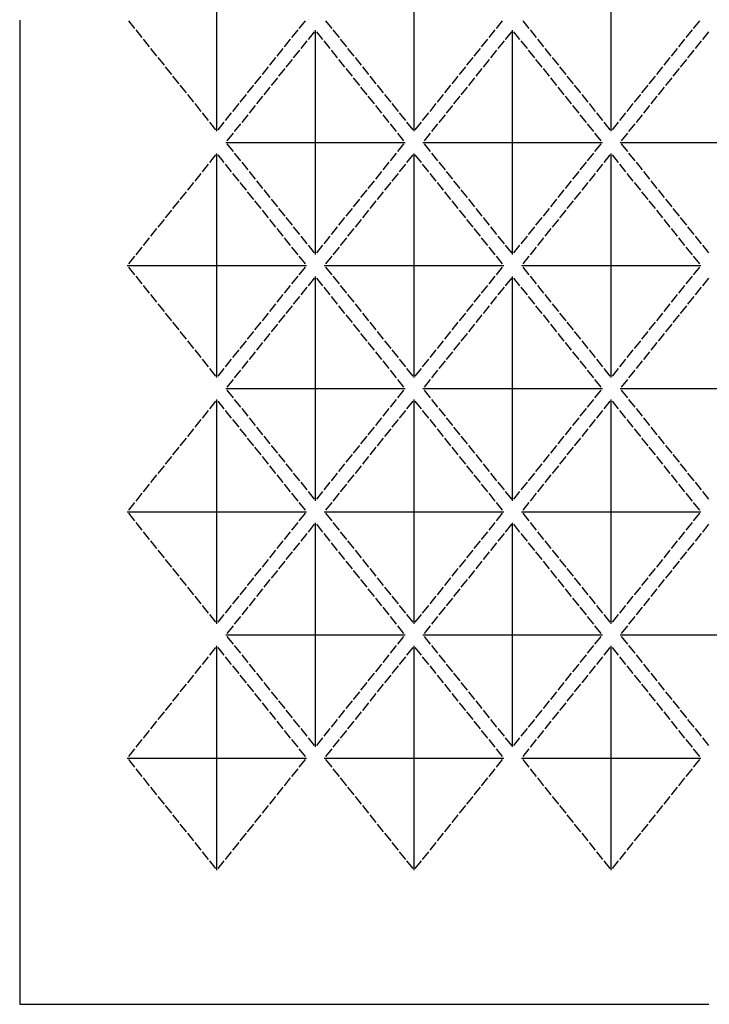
# Model space of a CAD drawing. Header units: millimetres. Extents: x 5 to 1405, y 5 to 2005.
# Tile 1 of 4: x 5 to 704, y 5 to 1004. Entities that reach past the tile are written whole.
import ezdxf

# ---------------------------------------------------------------- set-up
doc = ezdxf.new("R2010")
doc.units = ezdxf.units.MM
doc.layers.add('CUT', color=1, linetype='CONTINUOUS')

msp = doc.modelspace()

# ---------------------------------------------------------------- linework, layer by layer
at = {"layer": 'CUT'}
for p, q in [((205, 891.205), (205, 1118.795)), ((405, 891.205), (405, 1118.795)), ((605, 891.205), (605, 1118.795)), ((5, 1004), (5, 5)), ((115.214, 1003.438), (121.447, 995.647)), ((288.553, 995.647), (294.786, 1003.438)), ((315.214, 1003.438), (321.447, 995.647)), ((488.553, 995.647), (494.786, 1003.438)), ((515.214, 1003.438), (521.447, 995.647)), ((688.553, 995.647), (694.786, 1003.438)), ((122.696, 994.086), (128.929, 986.295)), ((281.071, 986.295), (287.304, 994.086)), ((303.751, 992.233), (297.518, 984.442)), ((305, 766.205), (305, 993.795)), ((312.482, 984.442), (306.249, 992.233)), ((322.696, 994.086), (328.929, 986.295)), ((481.071, 986.295), (487.304, 994.086)), ((503.751, 992.233), (497.518, 984.442)), ((505, 766.205), (505, 993.795)), ((512.482, 984.442), (506.249, 992.233)), ((522.696, 994.086), (528.929, 986.295)), ((681.071, 986.295), (687.304, 994.086)), ((703.751, 992.233), (697.518, 984.442)), ((130.178, 984.733), (136.411, 976.942)), ((273.589, 976.942), (279.822, 984.733)), ((296.268, 982.88), (290.036, 975.089)), ((319.964, 975.089), (313.732, 982.88)), ((330.178, 984.733), (336.411, 976.942)), ((473.589, 976.942), (479.822, 984.733)), ((496.268, 982.88), (490.036, 975.089)), ((519.964, 975.089), (513.732, 982.88)), ((530.178, 984.733), (536.411, 976.942)), ((673.589, 976.942), (679.822, 984.733)), ((696.268, 982.88), (690.036, 975.089)), ((137.66, 975.38), (143.893, 967.589)), ((266.107, 967.589), (272.34, 975.38)), ((288.786, 973.527), (282.553, 965.736)), ((327.447, 965.736), (321.214, 973.527)), ((337.66, 975.38), (343.893, 967.589)), ((466.107, 967.589), (472.34, 975.38)), ((488.786, 973.527), (482.553, 965.736)), ((527.447, 965.736), (521.214, 973.527)), ((537.66, 975.38), (543.893, 967.589)), ((666.107, 967.589), (672.34, 975.38)), ((688.786, 973.527), (682.553, 965.736)), ((145.143, 966.027), (151.375, 958.236)), ((258.625, 958.236), (264.857, 966.027)), ((281.304, 964.175), (275.071, 956.384)), ((334.929, 956.384), (328.696, 964.175)), ((345.143, 966.027), (351.375, 958.236)), ((458.625, 958.236), (464.857, 966.027)), ((481.304, 964.175), (475.071, 956.384)), ((534.929, 956.384), (528.696, 964.175)), ((545.143, 966.027), (551.375, 958.236)), ((658.625, 958.236), (664.857, 966.027)), ((681.304, 964.175), (675.071, 956.384)), ((152.625, 956.675), (158.857, 948.884)), ((251.143, 948.884), (257.375, 956.675)), ((273.822, 954.822), (267.589, 947.031)), ((342.411, 947.031), (336.178, 954.822)), ((352.625, 956.675), (358.857, 948.884)), ((451.143, 948.884), (457.375, 956.675)), ((473.822, 954.822), (467.589, 947.031)), ((542.411, 947.031), (536.178, 954.822)), ((552.625, 956.675), (558.857, 948.884)), ((651.143, 948.884), (657.375, 956.675)), ((673.822, 954.822), (667.589, 947.031)), ((160.107, 947.322), (166.34, 939.531)), ((243.66, 939.531), (249.893, 947.322)), ((266.34, 945.469), (260.107, 937.678)), ((349.893, 937.678), (343.66, 945.469)), ((360.107, 947.322), (366.34, 939.531)), ((443.66, 939.531), (449.893, 947.322)), ((466.34, 945.469), (460.107, 937.678)), ((549.893, 937.678), (543.66, 945.469)), ((560.107, 947.322), (566.34, 939.531)), ((643.66, 939.531), (649.893, 947.322)), ((666.34, 945.469), (660.107, 937.678)), ((167.589, 937.969), (173.822, 930.178)), ((236.178, 930.178), (242.411, 937.969)), ((258.857, 936.116), (252.625, 928.325)), ((357.375, 928.325), (351.143, 936.116)), ((367.589, 937.969), (373.822, 930.178)), ((436.178, 930.178), (442.411, 937.969)), ((458.857, 936.116), (452.625, 928.325)), ((557.375, 928.325), (551.143, 936.116)), ((567.589, 937.969), (573.822, 930.178)), ((636.178, 930.178), (642.411, 937.969)), ((658.857, 936.116), (652.625, 928.325)), ((175.071, 928.616), (181.304, 920.825)), ((228.696, 920.825), (234.929, 928.616)), ((251.375, 926.764), (245.143, 918.973)), ((364.857, 918.973), (358.625, 926.764)), ((375.071, 928.616), (381.304, 920.825)), ((428.696, 920.825), (434.929, 928.616)), ((451.375, 926.764), (445.143, 918.973)), ((564.857, 918.973), (558.625, 926.764)), ((575.071, 928.616), (581.304, 920.825)), ((628.696, 920.825), (634.929, 928.616)), ((651.375, 926.764), (645.143, 918.973)), ((182.553, 919.264), (188.786, 911.473)), ((190.036, 909.911), (196.268, 902.12)), ((213.732, 902.12), (219.964, 909.911)), ((221.214, 911.473), (227.447, 919.264)), ((243.893, 917.411), (237.66, 909.62)), ((372.34, 909.62), (366.107, 917.411)), ((382.553, 919.264), (388.786, 911.473)), ((390.036, 909.911), (396.268, 902.12)), ((413.732, 902.12), (419.964, 909.911)), ((421.214, 911.473), (427.447, 919.264)), ((443.893, 917.411), (437.66, 909.62)), ((572.34, 909.62), (566.107, 917.411)), ((582.553, 919.264), (588.786, 911.473)), ((590.036, 909.911), (596.268, 902.12)), ((613.732, 902.12), (619.964, 909.911)), ((621.214, 911.473), (627.447, 919.264)), ((643.893, 917.411), (637.66, 909.62)), ((197.518, 900.558), (203.751, 892.767)), ((206.249, 892.767), (212.482, 900.558)), ((236.411, 908.058), (230.178, 900.267)), ((379.822, 900.267), (373.589, 908.058)), ((397.518, 900.558), (403.751, 892.767)), ((406.249, 892.767), (412.482, 900.558)), ((436.411, 908.058), (430.178, 900.267)), ((579.822, 900.267), (573.589, 908.058)), ((597.518, 900.558), (603.751, 892.767)), ((606.249, 892.767), (612.482, 900.558)), ((636.411, 908.058), (630.178, 900.267)), ((228.929, 898.705), (222.696, 890.914)), ((387.304, 890.914), (381.071, 898.705)), ((428.929, 898.705), (422.696, 890.914)), ((587.304, 890.914), (581.071, 898.705)), ((628.929, 898.705), (622.696, 890.914)), ((213.964, 880), (396.036, 880)), ((221.447, 889.353), (215.214, 881.562)), ((394.786, 881.562), (388.553, 889.353)), ((413.964, 880), (596.036, 880)), ((421.447, 889.353), (415.214, 881.562)), ((594.786, 881.562), (588.553, 889.353)), ((613.964, 880), (796.036, 880)), ((621.447, 889.353), (615.214, 881.562)), ((215.214, 878.438), (221.447, 870.647)), ((388.553, 870.647), (394.786, 878.438)), ((415.214, 878.438), (421.447, 870.647)), ((588.553, 870.647), (594.786, 878.438)), ((615.214, 878.438), (621.447, 870.647)), ((203.751, 867.233), (197.518, 859.442)), ((205, 641.205), (205, 868.795)), ((212.482, 859.442), (206.249, 867.233)), ((222.696, 869.086), (228.929, 861.295)), ((230.178, 859.733), (236.411, 851.942)), ((373.589, 851.942), (379.822, 859.733)), ((381.071, 861.295), (387.304, 869.086)), ((403.751, 867.233), (397.518, 859.442)), ((405, 641.205), (405, 868.795)), ((412.482, 859.442), (406.249, 867.233)), ((422.696, 869.086), (428.929, 861.295)), ((430.178, 859.733), (436.411, 851.942)), ((573.589, 851.942), (579.822, 859.733)), ((581.071, 861.295), (587.304, 869.086)), ((603.751, 867.233), (597.518, 859.442)), ((605, 641.205), (605, 868.795)), ((612.482, 859.442), (606.249, 867.233)), ((622.696, 869.086), (628.929, 861.295)), ((630.178, 859.733), (636.411, 851.942)), ((196.268, 857.88), (190.036, 850.089)), ((219.964, 850.089), (213.732, 857.88)), ((237.66, 850.38), (243.893, 842.589)), ((366.107, 842.589), (372.34, 850.38)), ((396.268, 857.88), (390.036, 850.089)), ((419.964, 850.089), (413.732, 857.88)), ((437.66, 850.38), (443.893, 842.589)), ((566.107, 842.589), (572.34, 850.38)), ((596.268, 857.88), (590.036, 850.089)), ((619.964, 850.089), (613.732, 857.88)), ((637.66, 850.38), (643.893, 842.589)), ((188.786, 848.527), (182.553, 840.736)), ((227.447, 840.736), (221.214, 848.527)), ((245.143, 841.027), (251.375, 833.236)), ((358.625, 833.236), (364.857, 841.027)), ((388.786, 848.527), (382.553, 840.736)), ((427.447, 840.736), (421.214, 848.527)), ((445.143, 841.027), (451.375, 833.236)), ((558.625, 833.236), (564.857, 841.027)), ((588.786, 848.527), (582.553, 840.736)), ((627.447, 840.736), (621.214, 848.527)), ((645.143, 841.027), (651.375, 833.236)), ((173.822, 829.822), (167.589, 822.031)), ((181.304, 839.175), (175.071, 831.384)), ((234.929, 831.384), (228.696, 839.175)), ((242.411, 822.031), (236.178, 829.822)), ((252.625, 831.675), (258.857, 823.884)), ((351.143, 823.884), (357.375, 831.675)), ((373.822, 829.822), (367.589, 822.031)), ((381.304, 839.175), (375.071, 831.384)), ((434.929, 831.384), (428.696, 839.175)), ((442.411, 822.031), (436.178, 829.822)), ((452.625, 831.675), (458.857, 823.884)), ((551.143, 823.884), (557.375, 831.675)), ((573.822, 829.822), (567.589, 822.031)), ((581.304, 839.175), (575.071, 831.384)), ((634.929, 831.384), (628.696, 839.175)), ((642.411, 822.031), (636.178, 829.822)), ((652.625, 831.675), (658.857, 823.884)), ((166.34, 820.469), (160.107, 812.678)), ((249.893, 812.678), (243.66, 820.469)), ((260.107, 822.322), (266.34, 814.531)), ((343.66, 814.531), (349.893, 822.322)), ((366.34, 820.469), (360.107, 812.678)), ((449.893, 812.678), (443.66, 820.469)), ((460.107, 822.322), (466.34, 814.531)), ((543.66, 814.531), (549.893, 822.322)), ((566.34, 820.469), (560.107, 812.678)), ((649.893, 812.678), (643.66, 820.469)), ((660.107, 822.322), (666.34, 814.531)), ((158.857, 811.116), (152.625, 803.325)), ((257.375, 803.325), (251.143, 811.116)), ((267.589, 812.969), (273.822, 805.178)), ((336.178, 805.178), (342.411, 812.969)), ((358.857, 811.116), (352.625, 803.325)), ((457.375, 803.325), (451.143, 811.116)), ((467.589, 812.969), (473.822, 805.178)), ((536.178, 805.178), (542.411, 812.969)), ((558.857, 811.116), (552.625, 803.325)), ((657.375, 803.325), (651.143, 811.116)), ((667.589, 812.969), (673.822, 805.178)), ((151.375, 801.764), (145.143, 793.973)), ((264.857, 793.973), (258.625, 801.764)), ((275.071, 803.616), (281.304, 795.825)), ((328.696, 795.825), (334.929, 803.616)), ((351.375, 801.764), (345.143, 793.973)), ((464.857, 793.973), (458.625, 801.764)), ((475.071, 803.616), (481.304, 795.825)), ((528.696, 795.825), (534.929, 803.616)), ((551.375, 801.764), (545.143, 793.973)), ((664.857, 793.973), (658.625, 801.764)), ((675.071, 803.616), (681.304, 795.825)), ((143.893, 792.411), (137.66, 784.62)), ((272.34, 784.62), (266.107, 792.411)), ((282.553, 794.264), (288.786, 786.473)), ((321.214, 786.473), (327.447, 794.264)), ((343.893, 792.411), (337.66, 784.62)), ((472.34, 784.62), (466.107, 792.411)), ((482.553, 794.264), (488.786, 786.473)), ((521.214, 786.473), (527.447, 794.264)), ((543.893, 792.411), (537.66, 784.62)), ((672.34, 784.62), (666.107, 792.411)), ((682.553, 794.264), (688.786, 786.473)), ((136.411, 783.058), (130.178, 775.267)), ((279.822, 775.267), (273.589, 783.058)), ((290.036, 784.911), (296.268, 777.12)), ((313.732, 777.12), (319.964, 784.911)), ((336.411, 783.058), (330.178, 775.267)), ((479.822, 775.267), (473.589, 783.058)), ((490.036, 784.911), (496.268, 777.12)), ((513.732, 777.12), (519.964, 784.911)), ((536.411, 783.058), (530.178, 775.267)), ((679.822, 775.267), (673.589, 783.058)), ((690.036, 784.911), (696.268, 777.12)), ((128.929, 773.705), (122.696, 765.914)), ((287.304, 765.914), (281.071, 773.705)), ((297.518, 775.558), (303.751, 767.767)), ((306.249, 767.767), (312.482, 775.558)), ((328.929, 773.705), (322.696, 765.914)), ((487.304, 765.914), (481.071, 773.705)), ((497.518, 775.558), (503.751, 767.767)), ((506.249, 767.767), (512.482, 775.558)), ((528.929, 773.705), (522.696, 765.914)), ((687.304, 765.914), (681.071, 773.705)), ((697.518, 775.558), (703.751, 767.767)), ((121.447, 764.353), (115.214, 756.562)), ((294.786, 756.562), (288.553, 764.353)), ((321.447, 764.353), (315.214, 756.562)), ((494.786, 756.562), (488.553, 764.353)), ((521.447, 764.353), (515.214, 756.562)), ((694.786, 756.562), (688.553, 764.353)), ((113.964, 755), (296.036, 755)), ((115.214, 753.438), (121.447, 745.647)), ((288.553, 745.647), (294.786, 753.438)), ((313.964, 755), (496.036, 755)), ((315.214, 753.438), (321.447, 745.647)), ((488.553, 745.647), (494.786, 753.438)), ((513.964, 755), (696.036, 755)), ((515.214, 753.438), (521.447, 745.647)), ((688.553, 745.647), (694.786, 753.438)), ((122.696, 744.086), (128.929, 736.295)), ((281.071, 736.295), (287.304, 744.086)), ((303.751, 742.233), (297.518, 734.442)), ((305, 516.205), (305, 743.795)), ((312.482, 734.442), (306.249, 742.233)), ((322.696, 744.086), (328.929, 736.295)), ((481.071, 736.295), (487.304, 744.086)), ((503.751, 742.233), (497.518, 734.442)), ((505, 516.205), (505, 743.795)), ((512.482, 734.442), (506.249, 742.233)), ((522.696, 744.086), (528.929, 736.295)), ((681.071, 736.295), (687.304, 744.086)), ((703.751, 742.233), (697.518, 734.442)), ((130.178, 734.733), (136.411, 726.942)), ((273.589, 726.942), (279.822, 734.733)), ((296.268, 732.88), (290.036, 725.089)), ((319.964, 725.089), (313.732, 732.88)), ((330.178, 734.733), (336.411, 726.942)), ((473.589, 726.942), (479.822, 734.733)), ((496.268, 732.88), (490.036, 725.089)), ((519.964, 725.089), (513.732, 732.88)), ((530.178, 734.733), (536.411, 726.942)), ((673.589, 726.942), (679.822, 734.733)), ((696.268, 732.88), (690.036, 725.089)), ((137.66, 725.38), (143.893, 717.589)), ((266.107, 717.589), (272.34, 725.38)), ((288.786, 723.527), (282.553, 715.736)), ((327.447, 715.736), (321.214, 723.527)), ((337.66, 725.38), (343.893, 717.589)), ((466.107, 717.589), (472.34, 725.38)), ((488.786, 723.527), (482.553, 715.736)), ((527.447, 715.736), (521.214, 723.527)), ((537.66, 725.38), (543.893, 717.589)), ((666.107, 717.589), (672.34, 725.38)), ((688.786, 723.527), (682.553, 715.736)), ((145.143, 716.027), (151.375, 708.236)), ((258.625, 708.236), (264.857, 716.027)), ((281.304, 714.175), (275.071, 706.384)), ((334.929, 706.384), (328.696, 714.175)), ((345.143, 716.027), (351.375, 708.236)), ((458.625, 708.236), (464.857, 716.027)), ((481.304, 714.175), (475.071, 706.384)), ((534.929, 706.384), (528.696, 714.175)), ((545.143, 716.027), (551.375, 708.236)), ((658.625, 708.236), (664.857, 716.027)), ((681.304, 714.175), (675.071, 706.384)), ((152.625, 706.675), (158.857, 698.884)), ((251.143, 698.884), (257.375, 706.675)), ((273.822, 704.822), (267.589, 697.031)), ((342.411, 697.031), (336.178, 704.822)), ((352.625, 706.675), (358.857, 698.884)), ((451.143, 698.884), (457.375, 706.675)), ((473.822, 704.822), (467.589, 697.031)), ((542.411, 697.031), (536.178, 704.822)), ((552.625, 706.675), (558.857, 698.884)), ((651.143, 698.884), (657.375, 706.675)), ((673.822, 704.822), (667.589, 697.031)), ((160.107, 697.322), (166.34, 689.531)), ((243.66, 689.531), (249.893, 697.322)), ((266.34, 695.469), (260.107, 687.678)), ((349.893, 687.678), (343.66, 695.469)), ((360.107, 697.322), (366.34, 689.531)), ((443.66, 689.531), (449.893, 697.322)), ((466.34, 695.469), (460.107, 687.678)), ((549.893, 687.678), (543.66, 695.469)), ((560.107, 697.322), (566.34, 689.531)), ((643.66, 689.531), (649.893, 697.322)), ((666.34, 695.469), (660.107, 687.678)), ((167.589, 687.969), (173.822, 680.178)), ((236.178, 680.178), (242.411, 687.969)), ((258.857, 686.116), (252.625, 678.325)), ((357.375, 678.325), (351.143, 686.116)), ((367.589, 687.969), (373.822, 680.178)), ((436.178, 680.178), (442.411, 687.969)), ((458.857, 686.116), (452.625, 678.325)), ((557.375, 678.325), (551.143, 686.116)), ((567.589, 687.969), (573.822, 680.178)), ((636.178, 680.178), (642.411, 687.969)), ((658.857, 686.116), (652.625, 678.325)), ((175.071, 678.616), (181.304, 670.825)), ((228.696, 670.825), (234.929, 678.616)), ((251.375, 676.764), (245.143, 668.973)), ((364.857, 668.973), (358.625, 676.764)), ((375.071, 678.616), (381.304, 670.825)), ((428.696, 670.825), (434.929, 678.616)), ((451.375, 676.764), (445.143, 668.973)), ((564.857, 668.973), (558.625, 676.764)), ((575.071, 678.616), (581.304, 670.825)), ((628.696, 670.825), (634.929, 678.616)), ((651.375, 676.764), (645.143, 668.973)), ((182.553, 669.264), (188.786, 661.473)), ((190.036, 659.911), (196.268, 652.12)), ((213.732, 652.12), (219.964, 659.911)), ((221.214, 661.473), (227.447, 669.264)), ((243.893, 667.411), (237.66, 659.62)), ((372.34, 659.62), (366.107, 667.411)), ((382.553, 669.264), (388.786, 661.473)), ((390.036, 659.911), (396.268, 652.12)), ((413.732, 652.12), (419.964, 659.911)), ((421.214, 661.473), (427.447, 669.264)), ((443.893, 667.411), (437.66, 659.62)), ((572.34, 659.62), (566.107, 667.411)), ((582.553, 669.264), (588.786, 661.473)), ((590.036, 659.911), (596.268, 652.12)), ((613.732, 652.12), (619.964, 659.911)), ((621.214, 661.473), (627.447, 669.264)), ((643.893, 667.411), (637.66, 659.62)), ((197.518, 650.558), (203.751, 642.767)), ((206.249, 642.767), (212.482, 650.558)), ((236.411, 658.058), (230.178, 650.267)), ((379.822, 650.267), (373.589, 658.058)), ((397.518, 650.558), (403.751, 642.767)), ((406.249, 642.767), (412.482, 650.558)), ((436.411, 658.058), (430.178, 650.267)), ((579.822, 650.267), (573.589, 658.058)), ((597.518, 650.558), (603.751, 642.767)), ((606.249, 642.767), (612.482, 650.558)), ((636.411, 658.058), (630.178, 650.267)), ((228.929, 648.705), (222.696, 640.914)), ((387.304, 640.914), (381.071, 648.705)), ((428.929, 648.705), (422.696, 640.914)), ((587.304, 640.914), (581.071, 648.705)), ((628.929, 648.705), (622.696, 640.914)), ((213.964, 630), (396.036, 630)), ((221.447, 639.353), (215.214, 631.562)), ((394.786, 631.562), (388.553, 639.353)), ((413.964, 630), (596.036, 630)), ((421.447, 639.353), (415.214, 631.562)), ((594.786, 631.562), (588.553, 639.353)), ((613.964, 630), (796.036, 630)), ((621.447, 639.353), (615.214, 631.562)), ((215.214, 628.438), (221.447, 620.647)), ((388.553, 620.647), (394.786, 628.438)), ((415.214, 628.438), (421.447, 620.647)), ((588.553, 620.647), (594.786, 628.438)), ((615.214, 628.438), (621.447, 620.647)), ((203.751, 617.233), (197.518, 609.442)), ((205, 391.205), (205, 618.795)), ((212.482, 609.442), (206.249, 617.233)), ((222.696, 619.086), (228.929, 611.295)), ((230.178, 609.733), (236.411, 601.942)), ((373.589, 601.942), (379.822, 609.733)), ((381.071, 611.295), (387.304, 619.086)), ((403.751, 617.233), (397.518, 609.442)), ((405, 391.205), (405, 618.795)), ((412.482, 609.442), (406.249, 617.233)), ((422.696, 619.086), (428.929, 611.295)), ((430.178, 609.733), (436.411, 601.942)), ((573.589, 601.942), (579.822, 609.733)), ((581.071, 611.295), (587.304, 619.086)), ((603.751, 617.233), (597.518, 609.442)), ((605, 391.205), (605, 618.795)), ((612.482, 609.442), (606.249, 617.233)), ((622.696, 619.086), (628.929, 611.295)), ((630.178, 609.733), (636.411, 601.942)), ((196.268, 607.88), (190.036, 600.089)), ((219.964, 600.089), (213.732, 607.88)), ((237.66, 600.38), (243.893, 592.589)), ((366.107, 592.589), (372.34, 600.38)), ((396.268, 607.88), (390.036, 600.089)), ((419.964, 600.089), (413.732, 607.88)), ((437.66, 600.38), (443.893, 592.589)), ((566.107, 592.589), (572.34, 600.38)), ((596.268, 607.88), (590.036, 600.089)), ((619.964, 600.089), (613.732, 607.88)), ((637.66, 600.38), (643.893, 592.589)), ((188.786, 598.527), (182.553, 590.736)), ((227.447, 590.736), (221.214, 598.527)), ((245.143, 591.027), (251.375, 583.236)), ((358.625, 583.236), (364.857, 591.027)), ((388.786, 598.527), (382.553, 590.736)), ((427.447, 590.736), (421.214, 598.527)), ((445.143, 591.027), (451.375, 583.236)), ((558.625, 583.236), (564.857, 591.027)), ((588.786, 598.527), (582.553, 590.736)), ((627.447, 590.736), (621.214, 598.527)), ((645.143, 591.027), (651.375, 583.236)), ((173.822, 579.822), (167.589, 572.031)), ((181.304, 589.175), (175.071, 581.384)), ((234.929, 581.384), (228.696, 589.175)), ((242.411, 572.031), (236.178, 579.822)), ((252.625, 581.675), (258.857, 573.884)), ((351.143, 573.884), (357.375, 581.675)), ((373.822, 579.822), (367.589, 572.031)), ((381.304, 589.175), (375.071, 581.384)), ((434.929, 581.384), (428.696, 589.175)), ((442.411, 572.031), (436.178, 579.822)), ((452.625, 581.675), (458.857, 573.884)), ((551.143, 573.884), (557.375, 581.675)), ((573.822, 579.822), (567.589, 572.031)), ((581.304, 589.175), (575.071, 581.384)), ((634.929, 581.384), (628.696, 589.175)), ((642.411, 572.031), (636.178, 579.822)), ((652.625, 581.675), (658.857, 573.884)), ((166.34, 570.469), (160.107, 562.678)), ((249.893, 562.678), (243.66, 570.469)), ((260.107, 572.322), (266.34, 564.531)), ((343.66, 564.531), (349.893, 572.322)), ((366.34, 570.469), (360.107, 562.678)), ((449.893, 562.678), (443.66, 570.469)), ((460.107, 572.322), (466.34, 564.531)), ((543.66, 564.531), (549.893, 572.322)), ((566.34, 570.469), (560.107, 562.678)), ((649.893, 562.678), (643.66, 570.469)), ((660.107, 572.322), (666.34, 564.531)), ((158.857, 561.116), (152.625, 553.325)), ((257.375, 553.325), (251.143, 561.116)), ((267.589, 562.969), (273.822, 555.178)), ((336.178, 555.178), (342.411, 562.969)), ((358.857, 561.116), (352.625, 553.325)), ((457.375, 553.325), (451.143, 561.116)), ((467.589, 562.969), (473.822, 555.178)), ((536.178, 555.178), (542.411, 562.969)), ((558.857, 561.116), (552.625, 553.325)), ((657.375, 553.325), (651.143, 561.116)), ((667.589, 562.969), (673.822, 555.178)), ((151.375, 551.764), (145.143, 543.973)), ((264.857, 543.973), (258.625, 551.764)), ((275.071, 553.616), (281.304, 545.825)), ((328.696, 545.825), (334.929, 553.616)), ((351.375, 551.764), (345.143, 543.973)), ((464.857, 543.973), (458.625, 551.764)), ((475.071, 553.616), (481.304, 545.825)), ((528.696, 545.825), (534.929, 553.616)), ((551.375, 551.764), (545.143, 543.973)), ((664.857, 543.973), (658.625, 551.764)), ((675.071, 553.616), (681.304, 545.825)), ((143.893, 542.411), (137.66, 534.62)), ((272.34, 534.62), (266.107, 542.411)), ((282.553, 544.264), (288.786, 536.473)), ((321.214, 536.473), (327.447, 544.264)), ((343.893, 542.411), (337.66, 534.62)), ((472.34, 534.62), (466.107, 542.411)), ((482.553, 544.264), (488.786, 536.473)), ((521.214, 536.473), (527.447, 544.264)), ((543.893, 542.411), (537.66, 534.62)), ((672.34, 534.62), (666.107, 542.411)), ((682.553, 544.264), (688.786, 536.473)), ((136.411, 533.058), (130.178, 525.267)), ((279.822, 525.267), (273.589, 533.058)), ((290.036, 534.911), (296.268, 527.12)), ((313.732, 527.12), (319.964, 534.911)), ((336.411, 533.058), (330.178, 525.267)), ((479.822, 525.267), (473.589, 533.058)), ((490.036, 534.911), (496.268, 527.12)), ((513.732, 527.12), (519.964, 534.911)), ((536.411, 533.058), (530.178, 525.267)), ((679.822, 525.267), (673.589, 533.058)), ((690.036, 534.911), (696.268, 527.12)), ((128.929, 523.705), (122.696, 515.914)), ((287.304, 515.914), (281.071, 523.705)), ((297.518, 525.558), (303.751, 517.767)), ((306.249, 517.767), (312.482, 525.558)), ((328.929, 523.705), (322.696, 515.914)), ((487.304, 515.914), (481.071, 523.705)), ((497.518, 525.558), (503.751, 517.767)), ((506.249, 517.767), (512.482, 525.558)), ((528.929, 523.705), (522.696, 515.914)), ((687.304, 515.914), (681.071, 523.705)), ((697.518, 525.558), (703.751, 517.767)), ((121.447, 514.353), (115.214, 506.562)), ((294.786, 506.562), (288.553, 514.353)), ((321.447, 514.353), (315.214, 506.562)), ((494.786, 506.562), (488.553, 514.353)), ((521.447, 514.353), (515.214, 506.562)), ((694.786, 506.562), (688.553, 514.353)), ((113.964, 505), (296.036, 505)), ((115.214, 503.438), (121.447, 495.647)), ((288.553, 495.647), (294.786, 503.438)), ((313.964, 505), (496.036, 505)), ((315.214, 503.438), (321.447, 495.647)), ((488.553, 495.647), (494.786, 503.438)), ((513.964, 505), (696.036, 505)), ((515.214, 503.438), (521.447, 495.647)), ((688.553, 495.647), (694.786, 503.438)), ((122.696, 494.086), (128.929, 486.295)), ((281.071, 486.295), (287.304, 494.086)), ((303.751, 492.233), (297.518, 484.442)), ((305, 266.205), (305, 493.795)), ((312.482, 484.442), (306.249, 492.233)), ((322.696, 494.086), (328.929, 486.295)), ((481.071, 486.295), (487.304, 494.086)), ((503.751, 492.233), (497.518, 484.442)), ((505, 266.205), (505, 493.795)), ((512.482, 484.442), (506.249, 492.233)), ((522.696, 494.086), (528.929, 486.295)), ((681.071, 486.295), (687.304, 494.086)), ((703.751, 492.233), (697.518, 484.442)), ((130.178, 484.733), (136.411, 476.942)), ((273.589, 476.942), (279.822, 484.733)), ((296.268, 482.88), (290.036, 475.089)), ((319.964, 475.089), (313.732, 482.88)), ((330.178, 484.733), (336.411, 476.942)), ((473.589, 476.942), (479.822, 484.733)), ((496.268, 482.88), (490.036, 475.089)), ((519.964, 475.089), (513.732, 482.88)), ((530.178, 484.733), (536.411, 476.942)), ((673.589, 476.942), (679.822, 484.733)), ((696.268, 482.88), (690.036, 475.089)), ((137.66, 475.38), (143.893, 467.589)), ((266.107, 467.589), (272.34, 475.38)), ((288.786, 473.527), (282.553, 465.736)), ((327.447, 465.736), (321.214, 473.527)), ((337.66, 475.38), (343.893, 467.589)), ((466.107, 467.589), (472.34, 475.38)), ((488.786, 473.527), (482.553, 465.736)), ((527.447, 465.736), (521.214, 473.527)), ((537.66, 475.38), (543.893, 467.589)), ((666.107, 467.589), (672.34, 475.38)), ((688.786, 473.527), (682.553, 465.736)), ((145.143, 466.027), (151.375, 458.236)), ((258.625, 458.236), (264.857, 466.027)), ((281.304, 464.175), (275.071, 456.384)), ((334.929, 456.384), (328.696, 464.175)), ((345.143, 466.027), (351.375, 458.236)), ((458.625, 458.236), (464.857, 466.027)), ((481.304, 464.175), (475.071, 456.384)), ((534.929, 456.384), (528.696, 464.175)), ((545.143, 466.027), (551.375, 458.236)), ((658.625, 458.236), (664.857, 466.027)), ((681.304, 464.175), (675.071, 456.384)), ((152.625, 456.675), (158.857, 448.884)), ((251.143, 448.884), (257.375, 456.675)), ((273.822, 454.822), (267.589, 447.031)), ((342.411, 447.031), (336.178, 454.822)), ((352.625, 456.675), (358.857, 448.884)), ((451.143, 448.884), (457.375, 456.675)), ((473.822, 454.822), (467.589, 447.031)), ((542.411, 447.031), (536.178, 454.822)), ((552.625, 456.675), (558.857, 448.884)), ((651.143, 448.884), (657.375, 456.675)), ((673.822, 454.822), (667.589, 447.031)), ((160.107, 447.322), (166.34, 439.531)), ((243.66, 439.531), (249.893, 447.322)), ((266.34, 445.469), (260.107, 437.678)), ((349.893, 437.678), (343.66, 445.469)), ((360.107, 447.322), (366.34, 439.531)), ((443.66, 439.531), (449.893, 447.322)), ((466.34, 445.469), (460.107, 437.678)), ((549.893, 437.678), (543.66, 445.469)), ((560.107, 447.322), (566.34, 439.531)), ((643.66, 439.531), (649.893, 447.322)), ((666.34, 445.469), (660.107, 437.678)), ((167.589, 437.969), (173.822, 430.178)), ((236.178, 430.178), (242.411, 437.969)), ((258.857, 436.116), (252.625, 428.325)), ((357.375, 428.325), (351.143, 436.116)), ((367.589, 437.969), (373.822, 430.178)), ((436.178, 430.178), (442.411, 437.969)), ((458.857, 436.116), (452.625, 428.325)), ((557.375, 428.325), (551.143, 436.116)), ((567.589, 437.969), (573.822, 430.178)), ((636.178, 430.178), (642.411, 437.969)), ((658.857, 436.116), (652.625, 428.325)), ((175.071, 428.616), (181.304, 420.825)), ((228.696, 420.825), (234.929, 428.616)), ((251.375, 426.764), (245.143, 418.973)), ((364.857, 418.973), (358.625, 426.764)), ((375.071, 428.616), (381.304, 420.825)), ((428.696, 420.825), (434.929, 428.616)), ((451.375, 426.764), (445.143, 418.973)), ((564.857, 418.973), (558.625, 426.764)), ((575.071, 428.616), (581.304, 420.825)), ((628.696, 420.825), (634.929, 428.616)), ((651.375, 426.764), (645.143, 418.973)), ((182.553, 419.264), (188.786, 411.473)), ((190.036, 409.911), (196.268, 402.12)), ((213.732, 402.12), (219.964, 409.911)), ((221.214, 411.473), (227.447, 419.264)), ((243.893, 417.411), (237.66, 409.62)), ((372.34, 409.62), (366.107, 417.411)), ((382.553, 419.264), (388.786, 411.473)), ((390.036, 409.911), (396.268, 402.12)), ((413.732, 402.12), (419.964, 409.911)), ((421.214, 411.473), (427.447, 419.264)), ((443.893, 417.411), (437.66, 409.62)), ((572.34, 409.62), (566.107, 417.411)), ((582.553, 419.264), (588.786, 411.473)), ((590.036, 409.911), (596.268, 402.12)), ((613.732, 402.12), (619.964, 409.911)), ((621.214, 411.473), (627.447, 419.264)), ((643.893, 417.411), (637.66, 409.62)), ((197.518, 400.558), (203.751, 392.767)), ((206.249, 392.767), (212.482, 400.558)), ((236.411, 408.058), (230.178, 400.267)), ((379.822, 400.267), (373.589, 408.058)), ((397.518, 400.558), (403.751, 392.767)), ((406.249, 392.767), (412.482, 400.558)), ((436.411, 408.058), (430.178, 400.267)), ((579.822, 400.267), (573.589, 408.058)), ((597.518, 400.558), (603.751, 392.767)), ((606.249, 392.767), (612.482, 400.558)), ((636.411, 408.058), (630.178, 400.267)), ((228.929, 398.705), (222.696, 390.914)), ((387.304, 390.914), (381.071, 398.705)), ((428.929, 398.705), (422.696, 390.914)), ((587.304, 390.914), (581.071, 398.705)), ((628.929, 398.705), (622.696, 390.914)), ((213.964, 380), (396.036, 380)), ((221.447, 389.353), (215.214, 381.562)), ((394.786, 381.562), (388.553, 389.353)), ((413.964, 380), (596.036, 380)), ((421.447, 389.353), (415.214, 381.562)), ((594.786, 381.562), (588.553, 389.353)), ((613.964, 380), (796.036, 380)), ((621.447, 389.353), (615.214, 381.562)), ((215.214, 378.438), (221.447, 370.647)), ((388.553, 370.647), (394.786, 378.438)), ((415.214, 378.438), (421.447, 370.647)), ((588.553, 370.647), (594.786, 378.438)), ((615.214, 378.438), (621.447, 370.647)), ((203.751, 367.233), (197.518, 359.442)), ((205, 141.205), (205, 368.795)), ((212.482, 359.442), (206.249, 367.233)), ((222.696, 369.086), (228.929, 361.295)), ((381.071, 361.295), (387.304, 369.086)), ((403.751, 367.233), (397.518, 359.442)), ((405, 141.205), (405, 368.795)), ((412.482, 359.442), (406.249, 367.233)), ((422.696, 369.086), (428.929, 361.295)), ((581.071, 361.295), (587.304, 369.086)), ((603.751, 367.233), (597.518, 359.442)), ((605, 141.205), (605, 368.795)), ((612.482, 359.442), (606.249, 367.233)), ((622.696, 369.086), (628.929, 361.295)), ((196.268, 357.88), (190.036, 350.089)), ((219.964, 350.089), (213.732, 357.88)), ((230.178, 359.733), (236.411, 351.942)), ((237.66, 350.38), (243.893, 342.589)), ((366.107, 342.589), (372.34, 350.38)), ((373.589, 351.942), (379.822, 359.733)), ((396.268, 357.88), (390.036, 350.089)), ((419.964, 350.089), (413.732, 357.88)), ((430.178, 359.733), (436.411, 351.942)), ((437.66, 350.38), (443.893, 342.589)), ((566.107, 342.589), (572.34, 350.38)), ((573.589, 351.942), (579.822, 359.733)), ((596.268, 357.88), (590.036, 350.089)), ((619.964, 350.089), (613.732, 357.88)), ((630.178, 359.733), (636.411, 351.942)), ((637.66, 350.38), (643.893, 342.589)), ((188.786, 348.527), (182.553, 340.736)), ((227.447, 340.736), (221.214, 348.527)), ((245.143, 341.027), (251.375, 333.236)), ((358.625, 333.236), (364.857, 341.027)), ((388.786, 348.527), (382.553, 340.736)), ((427.447, 340.736), (421.214, 348.527)), ((445.143, 341.027), (451.375, 333.236)), ((558.625, 333.236), (564.857, 341.027)), ((588.786, 348.527), (582.553, 340.736)), ((627.447, 340.736), (621.214, 348.527)), ((645.143, 341.027), (651.375, 333.236)), ((181.304, 339.175), (175.071, 331.384)), ((234.929, 331.384), (228.696, 339.175)), ((252.625, 331.675), (258.857, 323.884)), ((351.143, 323.884), (357.375, 331.675)), ((381.304, 339.175), (375.071, 331.384)), ((434.929, 331.384), (428.696, 339.175)), ((452.625, 331.675), (458.857, 323.884)), ((551.143, 323.884), (557.375, 331.675)), ((581.304, 339.175), (575.071, 331.384)), ((634.929, 331.384), (628.696, 339.175)), ((652.625, 331.675), (658.857, 323.884)), ((166.34, 320.469), (160.107, 312.678)), ((173.822, 329.822), (167.589, 322.031)), ((242.411, 322.031), (236.178, 329.822)), ((249.893, 312.678), (243.66, 320.469)), ((260.107, 322.322), (266.34, 314.531)), ((343.66, 314.531), (349.893, 322.322)), ((366.34, 320.469), (360.107, 312.678)), ((373.822, 329.822), (367.589, 322.031)), ((442.411, 322.031), (436.178, 329.822)), ((449.893, 312.678), (443.66, 320.469)), ((460.107, 322.322), (466.34, 314.531)), ((543.66, 314.531), (549.893, 322.322)), ((566.34, 320.469), (560.107, 312.678)), ((573.822, 329.822), (567.589, 322.031)), ((642.411, 322.031), (636.178, 329.822)), ((649.893, 312.678), (643.66, 320.469)), ((660.107, 322.322), (666.34, 314.531)), ((158.857, 311.116), (152.625, 303.325)), ((257.375, 303.325), (251.143, 311.116)), ((267.589, 312.969), (273.822, 305.178)), ((336.178, 305.178), (342.411, 312.969)), ((358.857, 311.116), (352.625, 303.325)), ((457.375, 303.325), (451.143, 311.116)), ((467.589, 312.969), (473.822, 305.178)), ((536.178, 305.178), (542.411, 312.969)), ((558.857, 311.116), (552.625, 303.325)), ((657.375, 303.325), (651.143, 311.116)), ((667.589, 312.969), (673.822, 305.178)), ((151.375, 301.764), (145.143, 293.973)), ((264.857, 293.973), (258.625, 301.764)), ((275.071, 303.616), (281.304, 295.825)), ((328.696, 295.825), (334.929, 303.616)), ((351.375, 301.764), (345.143, 293.973)), ((464.857, 293.973), (458.625, 301.764)), ((475.071, 303.616), (481.304, 295.825)), ((528.696, 295.825), (534.929, 303.616)), ((551.375, 301.764), (545.143, 293.973)), ((664.857, 293.973), (658.625, 301.764)), ((675.071, 303.616), (681.304, 295.825)), ((143.893, 292.411), (137.66, 284.62)), ((272.34, 284.62), (266.107, 292.411)), ((282.553, 294.264), (288.786, 286.473)), ((321.214, 286.473), (327.447, 294.264)), ((343.893, 292.411), (337.66, 284.62)), ((472.34, 284.62), (466.107, 292.411)), ((482.553, 294.264), (488.786, 286.473)), ((521.214, 286.473), (527.447, 294.264)), ((543.893, 292.411), (537.66, 284.62)), ((672.34, 284.62), (666.107, 292.411)), ((682.553, 294.264), (688.786, 286.473)), ((136.411, 283.058), (130.178, 275.267)), ((279.822, 275.267), (273.589, 283.058)), ((290.036, 284.911), (296.268, 277.12)), ((313.732, 277.12), (319.964, 284.911)), ((336.411, 283.058), (330.178, 275.267)), ((479.822, 275.267), (473.589, 283.058)), ((490.036, 284.911), (496.268, 277.12)), ((513.732, 277.12), (519.964, 284.911)), ((536.411, 283.058), (530.178, 275.267)), ((679.822, 275.267), (673.589, 283.058)), ((690.036, 284.911), (696.268, 277.12)), ((128.929, 273.705), (122.696, 265.914)), ((287.304, 265.914), (281.071, 273.705)), ((297.518, 275.558), (303.751, 267.767)), ((306.249, 267.767), (312.482, 275.558)), ((328.929, 273.705), (322.696, 265.914)), ((487.304, 265.914), (481.071, 273.705)), ((497.518, 275.558), (503.751, 267.767)), ((506.249, 267.767), (512.482, 275.558)), ((528.929, 273.705), (522.696, 265.914)), ((687.304, 265.914), (681.071, 273.705)), ((697.518, 275.558), (703.751, 267.767)), ((121.447, 264.353), (115.214, 256.562)), ((294.786, 256.562), (288.553, 264.353)), ((321.447, 264.353), (315.214, 256.562)), ((494.786, 256.562), (488.553, 264.353)), ((521.447, 264.353), (515.214, 256.562)), ((694.786, 256.562), (688.553, 264.353)), ((113.964, 255), (296.036, 255)), ((115.214, 253.438), (121.447, 245.647)), ((288.553, 245.647), (294.786, 253.438)), ((313.964, 255), (496.036, 255)), ((315.214, 253.438), (321.447, 245.647)), ((488.553, 245.647), (494.786, 253.438)), ((513.964, 255), (696.036, 255)), ((515.214, 253.438), (521.447, 245.647)), ((688.553, 245.647), (694.786, 253.438)), ((122.696, 244.086), (128.929, 236.295)), ((281.071, 236.295), (287.304, 244.086)), ((322.696, 244.086), (328.929, 236.295)), ((481.071, 236.295), (487.304, 244.086)), ((522.696, 244.086), (528.929, 236.295)), ((681.071, 236.295), (687.304, 244.086)), ((130.178, 234.733), (136.411, 226.942)), ((273.589, 226.942), (279.822, 234.733)), ((330.178, 234.733), (336.411, 226.942)), ((473.589, 226.942), (479.822, 234.733)), ((530.178, 234.733), (536.411, 226.942)), ((673.589, 226.942), (679.822, 234.733)), ((137.66, 225.38), (143.893, 217.589)), ((266.107, 217.589), (272.34, 225.38)), ((337.66, 225.38), (343.893, 217.589)), ((466.107, 217.589), (472.34, 225.38)), ((537.66, 225.38), (543.893, 217.589)), ((666.107, 217.589), (672.34, 225.38)), ((145.143, 216.027), (151.375, 208.236)), ((258.625, 208.236), (264.857, 216.027)), ((345.143, 216.027), (351.375, 208.236)), ((458.625, 208.236), (464.857, 216.027)), ((545.143, 216.027), (551.375, 208.236)), ((658.625, 208.236), (664.857, 216.027)), ((152.625, 206.675), (158.857, 198.884)), ((251.143, 198.884), (257.375, 206.675)), ((352.625, 206.675), (358.857, 198.884)), ((451.143, 198.884), (457.375, 206.675)), ((552.625, 206.675), (558.857, 198.884)), ((651.143, 198.884), (657.375, 206.675)), ((160.107, 197.322), (166.34, 189.531)), ((243.66, 189.531), (249.893, 197.322)), ((360.107, 197.322), (366.34, 189.531)), ((443.66, 189.531), (449.893, 197.322)), ((560.107, 197.322), (566.34, 189.531)), ((643.66, 189.531), (649.893, 197.322)), ((167.589, 187.969), (173.822, 180.178)), ((236.178, 180.178), (242.411, 187.969)), ((367.589, 187.969), (373.822, 180.178)), ((436.178, 180.178), (442.411, 187.969)), ((567.589, 187.969), (573.822, 180.178)), ((636.178, 180.178), (642.411, 187.969)), ((175.071, 178.616), (181.304, 170.825)), ((228.696, 170.825), (234.929, 178.616)), ((375.071, 178.616), (381.304, 170.825)), ((428.696, 170.825), (434.929, 178.616)), ((575.071, 178.616), (581.304, 170.825)), ((628.696, 170.825), (634.929, 178.616)), ((182.553, 169.264), (188.786, 161.473)), ((221.214, 161.473), (227.447, 169.264)), ((382.553, 169.264), (388.786, 161.473)), ((421.214, 161.473), (427.447, 169.264)), ((582.553, 169.264), (588.786, 161.473)), ((621.214, 161.473), (627.447, 169.264)), ((190.036, 159.911), (196.268, 152.12)), ((197.518, 150.558), (203.751, 142.767)), ((206.249, 142.767), (212.482, 150.558)), ((213.732, 152.12), (219.964, 159.911)), ((390.036, 159.911), (396.268, 152.12)), ((397.518, 150.558), (403.751, 142.767)), ((406.249, 142.767), (412.482, 150.558)), ((413.732, 152.12), (419.964, 159.911)), ((590.036, 159.911), (596.268, 152.12)), ((597.518, 150.558), (603.751, 142.767)), ((606.249, 142.767), (612.482, 150.558)), ((613.732, 152.12), (619.964, 159.911)), ((5, 5), (704, 5))]:
    msp.add_line(p, q, dxfattribs=at)

doc.saveas('drawing.dxf')
